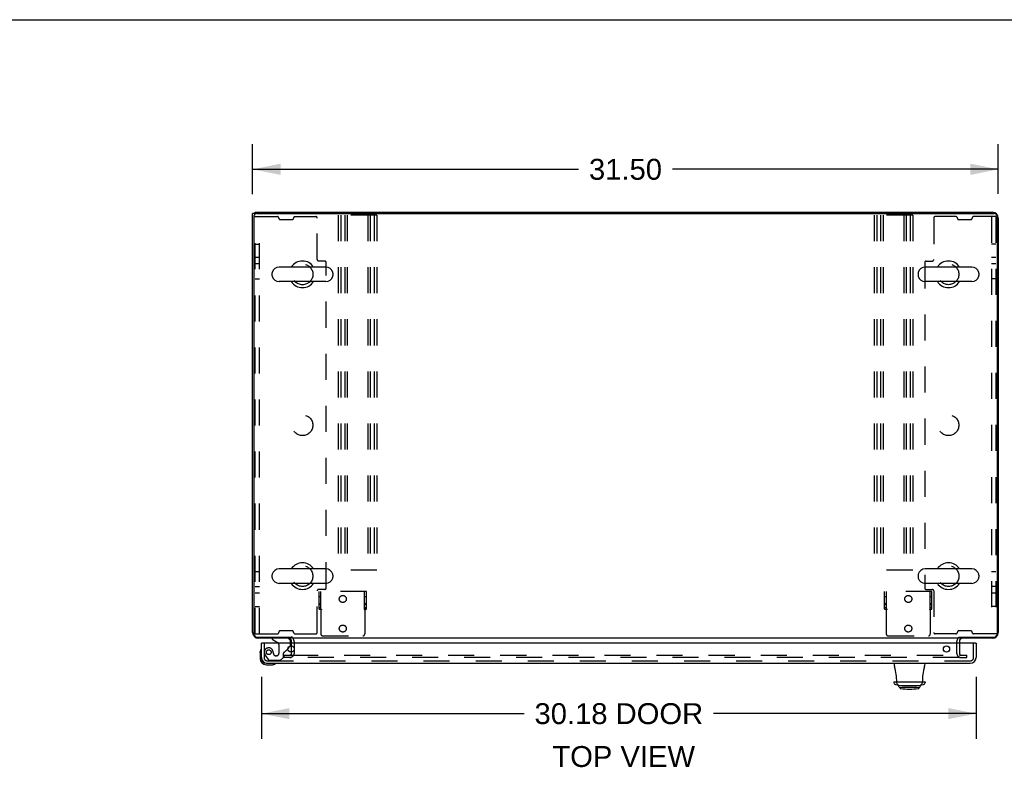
# Model space of a CAD drawing. Header units: inches. Extents: x 0 to 200, y 0 to 129.
# Tile 33 of 43: x 58 to 99, y 98 to 129. Entities that reach past the tile are written whole.
import ezdxf

# ---------------------------------------------------------------- set-up
doc = ezdxf.new("R2010")
doc.units = ezdxf.units.IN
doc.header["$LTSCALE"] = 11
doc.header["$MEASUREMENT"] = 0
doc.linetypes.add('HIDDEN', pattern=[0.2, 0.1, -0.1])
doc.layers.get('0').update_dxf_attribs({"linetype": 'CONTINUOUS'})
for name, color, linetype in [('DEFAULT_2', 8, 'HIDDEN'), ('DIMENSIONS', 7, 'CONTINUOUS'), ('DOOR_ASSEMBLY', 7, 'CONTINUOUS')]:
    doc.layers.add(name, color=color, linetype=linetype)
doc.styles.get("Standard").update_dxf_attribs({"font": 'arial.ttf'})
doc.dimstyles.new('DIMSTYLE_1', dxfattribs={"dimtxt": 0.882353, "dimasz": 1.176471, "dimexe": 0.09, "dimexo": 0.07, "dimgap": 0.0375, "dimtad": 0, "dimtih": 1, "dimtoh": 1, "dimzin": 4, "dimdsep": 46, "dimtxsty": 'Standard', "dimblk": '_FILLED', "dimblk1": '_FILLED', "dimblk2": '_FILLED', "dimcen": 0.09, "dimazin": 1, "dimtfac": 1, "dimtdec": 3, "dimtofl": 0, "dimtmove": 0, "dimatfit": 3, "dimldrblk": '_FILLED', "dimfxl": 0, "dimtolj": 1, "dimtzin": 4, "dimarcsym": 0})

# ---------------------------------------------------------------- blocks, each defined once
blk = doc.blocks.new('_FILLED')
at = {"color": 0, "linetype": 'ByBlock'}
blk.add_solid([(0, 0), (-1, 0.2), (-1, -0.2)], dxfattribs=at)
blk = doc.blocks.new('*D1')
at = {"layer": 'DIMENSIONS', "color": 2, "linetype": 'Continuous'}
for p, q in [((67.572, 122.035), (67.572, 124.15)), ((99.068, 122.05), (99.068, 124.15)), ((67.572, 123.091), (81.337, 123.091)), ((99.068, 123.091), (85.303, 123.091))]:
    blk.add_line(p, q, dxfattribs=at)
at = {"layer": 'DIMENSIONS', "color": 2, "linetype": 'Continuous', "xscale": 1.1764705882, "yscale": 1.1764705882, "zscale": 1.1764705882, "rotation": 180}
blk.add_blockref('_FILLED', (67.572, 123.091), dxfattribs=at)
at = {"layer": 'DIMENSIONS', "color": 2, "linetype": 'Continuous', "xscale": 1.1764705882, "yscale": 1.1764705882, "zscale": 1.1764705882}
blk.add_blockref('_FILLED', (99.068, 123.091), dxfattribs=at)
at = {"layer": 'DIMENSIONS', "color": 2, "linetype": 'Continuous', "insert": (83.32, 123.532), "char_height": 0.8824, "width": 3.08332, "attachment_point": 2, "line_spacing_factor": 0.9}
blk.add_mtext('31.50', dxfattribs=at)
blk = doc.blocks.new('*D17')
at = {"layer": 'DIMENSIONS', "color": 2, "linetype": 'Continuous'}
for p, q in [((67.947, 101.644), (67.947, 99.035)), ((98.13, 101.644), (98.13, 99.035)), ((67.947, 100.094), (79.039, 100.094)), ((98.13, 100.094), (87.039, 100.094))]:
    blk.add_line(p, q, dxfattribs=at)
at = {"layer": 'DIMENSIONS', "color": 2, "linetype": 'Continuous', "xscale": 1.1764705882, "yscale": 1.1764705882, "zscale": 1.1764705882, "rotation": 180}
blk.add_blockref('_FILLED', (67.947, 100.094), dxfattribs=at)
at = {"layer": 'DIMENSIONS', "color": 2, "linetype": 'Continuous', "xscale": 1.1764705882, "yscale": 1.1764705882, "zscale": 1.1764705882}
blk.add_blockref('_FILLED', (98.13, 100.094), dxfattribs=at)
at = {"layer": 'DIMENSIONS', "color": 2, "linetype": 'Continuous', "insert": (83.039, 100.535), "char_height": 0.8824, "width": 7.11787, "attachment_point": 2, "line_spacing_factor": 0.9}
blk.add_mtext('30.18 DOOR', dxfattribs=at)

msp = doc.modelspace()

# ---------------------------------------------------------------- linework, layer by layer
at = {"color": 7, "linetype": 'Continuous'}
for p, q in [((0, 129.412), (200, 129.412)), ((67.676, 121.227), (67.572, 121.227)), ((67.676, 121.206), (67.676, 121.279)), ((70.663, 118.96), (68.688, 118.96)), ((97.951, 118.96), (95.976, 118.96)), ((68.388, 118.698), (68.388, 118.61)), ((70.963, 118.698), (70.963, 118.61)), ((95.676, 118.698), (95.676, 118.61)), ((98.251, 118.698), (98.251, 118.61)), ((70.663, 118.348), (68.688, 118.348)), ((97.951, 118.348), (95.976, 118.348)), ((70.663, 106.21), (68.688, 106.21)), ((97.951, 106.21), (95.976, 106.21)), ((68.388, 105.948), (68.388, 105.86)), ((70.963, 105.948), (70.963, 105.86)), ((95.676, 105.948), (95.676, 105.86)), ((98.251, 105.948), (98.251, 105.86)), ((70.663, 105.598), (68.688, 105.598)), ((97.951, 105.598), (95.976, 105.598)), ((69.218, 103.325), (69.218, 103.279)), ((97.422, 103.325), (97.422, 103.279))]:
    msp.add_line(p, q, dxfattribs=at)
at = {"color": 3, "linetype": 'Continuous'}
for p, q in [((67.572, 103.525), (67.572, 121.227)), ((67.624, 121.107), (67.624, 103.451)), ((67.676, 121.279), (98.821, 121.279)), ((67.744, 121.227), (98.896, 121.227)), ((99.016, 121.107), (99.016, 103.451)), ((99.068, 121.032), (99.068, 103.525)), ((67.744, 103.331), (69.199, 103.331)), ((69.218, 103.279), (67.818, 103.279)), ((97.391, 103.279), (69.249, 103.279)), ((98.821, 103.279), (97.422, 103.279)), ((97.441, 103.331), (98.896, 103.331)), ((69.218, 103.075), (69.218, 103.136)), ((69.218, 102.694), (69.218, 102.956)), ((97.422, 103.136), (97.422, 103.075))]:
    msp.add_line(p, q, dxfattribs=at)
for points in [[(69.233, 103.323), (69.231, 103.323), (69.23, 103.323), (69.228, 103.323), (69.227, 103.323), (69.226, 103.323), (69.224, 103.323), (69.223, 103.324), (69.221, 103.324), (69.219, 103.324), (69.218, 103.325), (69.216, 103.325), (69.214, 103.326), (69.212, 103.326), (69.211, 103.327), (69.208, 103.327), (69.206, 103.328), (69.204, 103.329), (69.202, 103.33), (69.199, 103.331)], [(69.249, 103.311), (69.247, 103.313), (69.246, 103.314), (69.245, 103.316), (69.244, 103.317), (69.242, 103.318), (69.241, 103.319), (69.24, 103.32), (69.239, 103.321), (69.239, 103.321), (69.238, 103.322), (69.237, 103.322), (69.236, 103.322), (69.235, 103.322), (69.234, 103.322), (69.234, 103.323), (69.233, 103.323)], [(97.391, 103.311), (97.392, 103.313), (97.394, 103.314), (97.395, 103.316), (97.396, 103.317), (97.397, 103.318), (97.398, 103.319), (97.399, 103.32), (97.4, 103.321), (97.401, 103.321), (97.402, 103.322), (97.403, 103.322), (97.404, 103.322), (97.405, 103.322), (97.405, 103.322), (97.406, 103.323), (97.407, 103.323), (97.409, 103.323)], [(97.409, 103.323), (97.41, 103.323), (97.411, 103.323), (97.412, 103.323), (97.414, 103.323), (97.415, 103.323), (97.417, 103.324), (97.419, 103.324), (97.42, 103.324), (97.422, 103.325), (97.424, 103.325), (97.425, 103.326), (97.427, 103.326), (97.429, 103.327), (97.431, 103.327), (97.433, 103.328), (97.436, 103.329), (97.438, 103.33), (97.441, 103.331)]]:
    msp.add_lwpolyline(points, dxfattribs=at)
for centre, radius, start, end in [((67.744, 121.107), 0.12, 90, 180), ((98.821, 121.032), 0.246, 0, 90), ((98.896, 121.107), 0.12, 0, 90), ((67.818, 103.525), 0.246, 180, 270), ((67.744, 103.451), 0.12, 180, 270), ((69.075, 103.136), 0.142, 0, 90), ((97.564, 103.136), 0.142, 90, 180), ((98.821, 103.525), 0.246, 270, 360), ((98.896, 103.451), 0.12, 270, 360)]:
    msp.add_arc(centre, radius, start, end, dxfattribs=at)
at = {"color": 7, "linetype": 'Continuous'}
for centre, radius, start, end in [((68.688, 118.654), 0.306, 90, 164.3697), ((69.676, 118.654), 0.562, 32.9567, 147.0433), ((70.663, 118.654), 0.306, 15.6303, 90), ((95.976, 118.654), 0.306, 90, 164.3697), ((96.964, 118.654), 0.562, 32.9567, 147.0433), ((97.951, 118.654), 0.306, 15.6303, 90), ((68.532, 118.698), 0.144, 164.3697, 180), ((68.532, 118.61), 0.144, 180, 195.6303), ((68.688, 118.654), 0.306, 195.6303, 270), ((70.663, 118.654), 0.306, 270, 344.3697), ((70.82, 118.698), 0.144, 0, 15.6303), ((70.82, 118.61), 0.144, 344.3697, 360), ((95.82, 118.698), 0.144, 164.3697, 180), ((95.82, 118.61), 0.144, 180, 195.6303), ((95.976, 118.654), 0.306, 195.6303, 270), ((97.951, 118.654), 0.306, 270, 344.3697), ((98.108, 118.698), 0.144, 0, 15.6303), ((98.108, 118.61), 0.144, 344.3697, 360), ((69.676, 118.654), 0.562, 212.956, 327.044), ((96.964, 118.654), 0.562, 212.956, 327.044), ((68.688, 105.904), 0.306, 90, 164.3697), ((69.676, 105.904), 0.562, 32.9567, 147.0433), ((70.663, 105.904), 0.306, 15.6303, 90), ((95.976, 105.904), 0.306, 90, 164.3697), ((96.964, 105.904), 0.562, 32.9567, 147.0433), ((97.951, 105.904), 0.306, 15.6303, 90), ((68.532, 105.948), 0.144, 164.3697, 180), ((68.532, 105.86), 0.144, 180, 195.6303), ((68.688, 105.904), 0.306, 195.6303, 270), ((70.663, 105.904), 0.306, 270, 344.3697), ((70.82, 105.948), 0.144, 0, 15.6303), ((70.82, 105.86), 0.144, 344.3697, 360), ((95.82, 105.948), 0.144, 164.3697, 180), ((95.82, 105.86), 0.144, 180, 195.6303), ((95.976, 105.904), 0.306, 195.6303, 270), ((97.951, 105.904), 0.306, 270, 344.3697), ((98.108, 105.948), 0.144, 0, 15.6303), ((98.108, 105.86), 0.144, 344.3697, 360), ((69.676, 105.904), 0.562, 212.956, 327.044), ((96.964, 105.904), 0.562, 212.956, 327.044)]:
    msp.add_arc(centre, radius, start, end, dxfattribs=at)
at = {"layer": 'DEFAULT_2', "color": 8, "linetype": 'HIDDEN'}
for p, q in [((67.676, 103.466), (67.676, 121.091)), ((67.676, 121.091), (68.617, 121.091)), ((67.864, 103.466), (67.864, 121.091)), ((68.676, 121.032), (68.676, 121.025)), ((69.301, 121.032), (69.301, 121.025)), ((69.36, 121.091), (70.242, 121.091)), ((70.301, 119.275), (70.301, 121.032)), ((71.188, 121.154), (71.188, 106.154)), ((72.813, 121.154), (71.188, 121.154)), ((71.292, 121.154), (71.292, 106.154)), ((71.459, 121.154), (71.459, 106.154)), ((71.563, 121.154), (71.563, 106.154)), ((72.438, 121.154), (72.438, 106.154)), ((72.542, 121.154), (72.542, 106.154)), ((72.709, 121.154), (72.709, 106.154)), ((72.813, 121.154), (72.813, 106.154)), ((93.826, 121.154), (93.826, 106.154)), ((95.451, 121.154), (93.826, 121.154)), ((93.93, 121.154), (93.93, 106.154)), ((94.097, 121.154), (94.097, 106.154)), ((94.201, 121.154), (94.201, 106.154)), ((95.076, 121.154), (95.076, 106.154)), ((95.18, 121.154), (95.18, 106.154)), ((95.347, 121.154), (95.347, 106.154)), ((95.451, 121.154), (95.451, 106.154)), ((96.339, 121.032), (96.339, 119.275)), ((97.28, 121.091), (96.398, 121.091)), ((97.339, 121.032), (97.339, 121.025)), ((97.964, 121.032), (97.964, 121.025)), ((98.964, 121.091), (98.023, 121.091)), ((98.776, 121.091), (98.776, 103.466)), ((98.964, 121.091), (98.964, 103.466)), ((68.735, 120.966), (69.242, 120.966)), ((97.398, 120.966), (97.905, 120.966)), ((67.676, 119.935), (67.864, 119.935)), ((98.964, 119.935), (98.776, 119.935)), ((67.676, 119.373), (67.864, 119.373)), ((98.776, 119.373), (98.964, 119.373)), ((67.864, 119.091), (67.676, 119.091)), ((70.617, 119.216), (70.36, 119.216)), ((70.676, 105.4), (70.676, 119.157)), ((95.964, 119.157), (95.964, 105.4)), ((96.023, 119.216), (96.28, 119.216)), ((98.964, 119.091), (98.776, 119.091)), ((67.676, 118.466), (67.864, 118.466)), ((98.964, 118.466), (98.776, 118.466)), ((67.864, 106.091), (67.676, 106.091)), ((72.813, 106.154), (71.188, 106.154)), ((95.451, 106.154), (93.826, 106.154)), ((98.964, 106.091), (98.776, 106.091)), ((67.676, 105.466), (67.864, 105.466)), ((70.301, 103.525), (70.301, 105.282)), ((70.617, 105.341), (70.36, 105.341)), ((70.379, 104.508), (70.379, 105.258)), ((72.379, 105.258), (70.379, 105.258)), ((70.457, 104.508), (70.457, 105.258)), ((72.301, 104.508), (72.301, 105.258)), ((72.379, 104.508), (72.379, 105.258)), ((96.266, 105.258), (94.266, 105.258)), ((94.266, 104.508), (94.266, 105.258)), ((94.344, 104.508), (94.344, 105.258)), ((96.023, 105.341), (96.28, 105.341)), ((96.188, 104.508), (96.188, 105.258)), ((96.266, 104.508), (96.266, 105.258)), ((96.339, 105.282), (96.339, 103.525)), ((98.964, 105.466), (98.776, 105.466)), ((67.864, 105.185), (67.676, 105.185)), ((70.457, 105.031), (70.379, 105.031)), ((72.379, 105.031), (72.301, 105.031)), ((94.344, 105.031), (94.266, 105.031)), ((96.266, 105.031), (96.188, 105.031)), ((98.964, 105.185), (98.776, 105.185)), ((67.676, 104.623), (67.864, 104.623)), ((70.457, 104.735), (70.379, 104.735)), ((70.457, 104.695), (70.379, 104.695)), ((70.457, 104.57), (70.379, 104.57)), ((70.379, 104.508), (70.425, 104.508)), ((70.425, 104.508), (70.48, 104.508)), ((70.449, 104.477), (70.449, 103.461)), ((72.277, 104.508), (72.333, 104.508)), ((72.379, 104.735), (72.301, 104.735)), ((72.379, 104.695), (72.301, 104.695)), ((72.379, 104.57), (72.301, 104.57)), ((72.308, 104.477), (72.308, 103.461)), ((72.333, 104.508), (72.379, 104.508)), ((94.344, 104.735), (94.266, 104.735)), ((94.344, 104.695), (94.266, 104.695)), ((94.344, 104.57), (94.266, 104.57)), ((94.266, 104.508), (94.312, 104.508)), ((94.312, 104.508), (94.367, 104.508)), ((94.336, 104.477), (94.336, 103.461)), ((96.164, 104.508), (96.22, 104.508)), ((96.266, 104.735), (96.188, 104.735)), ((96.266, 104.695), (96.188, 104.695)), ((96.266, 104.57), (96.188, 104.57)), ((96.196, 104.477), (96.196, 103.461)), ((96.22, 104.508), (96.266, 104.508)), ((98.964, 104.623), (98.776, 104.623)), ((69.242, 103.591), (68.735, 103.591)), ((97.905, 103.591), (97.398, 103.591)), ((67.676, 103.466), (68.617, 103.466)), ((68.676, 103.525), (68.676, 103.532)), ((69.301, 103.525), (69.301, 103.532)), ((69.36, 103.466), (70.242, 103.466)), ((70.527, 103.383), (72.23, 103.383)), ((94.414, 103.383), (96.118, 103.383)), ((97.28, 103.466), (96.398, 103.466)), ((97.339, 103.525), (97.339, 103.532)), ((97.964, 103.525), (97.964, 103.532)), ((98.964, 103.466), (98.023, 103.466)), ((69.218, 102.956), (69.218, 103.075)), ((69.322, 103.136), (69.322, 102.64)), ((97.318, 102.64), (97.318, 103.136)), ((97.422, 103.075), (97.422, 102.64)), ((68.905, 102.466), (68.905, 102.57)), ((68.905, 102.57), (69.218, 102.57)), ((69.218, 102.466), (68.905, 102.466)), ((69.218, 102.64), (69.218, 102.694)), ((69.233, 102.57), (97.407, 102.57)), ((97.407, 102.466), (69.233, 102.466)), ((97.422, 102.57), (97.734, 102.57)), ((97.422, 102.466), (97.734, 102.466)), ((97.734, 102.466), (97.734, 102.57))]:
    msp.add_line(p, q, dxfattribs=at)
for points in [[(70.425, 104.508), (70.428, 104.505), (70.43, 104.503), (70.432, 104.501), (70.434, 104.499), (70.435, 104.497), (70.436, 104.495), (70.438, 104.493)], [(70.438, 104.493), (70.44, 104.489), (70.442, 104.487), (70.443, 104.485), (70.445, 104.482), (70.447, 104.48), (70.449, 104.477)], [(70.459, 104.485), (70.457, 104.483), (70.454, 104.481), (70.451, 104.479), (70.449, 104.477)], [(70.48, 104.508), (70.48, 104.505), (70.479, 104.503), (70.478, 104.501), (70.477, 104.499), (70.475, 104.497), (70.473, 104.495), (70.471, 104.493), (70.469, 104.491), (70.467, 104.49), (70.465, 104.488), (70.459, 104.485)], [(72.277, 104.508), (72.278, 104.505), (72.279, 104.503), (72.28, 104.501), (72.281, 104.499), (72.282, 104.497), (72.284, 104.495), (72.286, 104.493), (72.288, 104.491), (72.291, 104.49), (72.293, 104.488)], [(72.293, 104.488), (72.298, 104.485), (72.301, 104.483), (72.304, 104.481), (72.306, 104.479), (72.308, 104.477)], [(72.318, 104.49), (72.316, 104.488), (72.315, 104.486), (72.314, 104.484), (72.312, 104.482), (72.31, 104.479), (72.308, 104.477)], [(72.333, 104.508), (72.33, 104.506), (72.328, 104.504), (72.326, 104.502), (72.325, 104.5), (72.323, 104.498), (72.322, 104.497), (72.321, 104.495), (72.32, 104.493), (72.318, 104.49)], [(94.312, 104.508), (94.315, 104.505), (94.317, 104.503), (94.319, 104.501), (94.321, 104.499), (94.322, 104.497), (94.324, 104.495), (94.325, 104.493)], [(94.325, 104.493), (94.327, 104.489), (94.329, 104.487), (94.33, 104.485), (94.332, 104.482), (94.334, 104.48), (94.336, 104.477)], [(94.346, 104.485), (94.344, 104.483), (94.341, 104.481), (94.338, 104.479), (94.336, 104.477)], [(94.367, 104.508), (94.367, 104.505), (94.366, 104.503), (94.365, 104.501), (94.364, 104.499), (94.362, 104.497), (94.36, 104.495), (94.358, 104.493), (94.356, 104.491), (94.354, 104.49), (94.352, 104.488), (94.346, 104.485)], [(96.164, 104.508), (96.165, 104.505), (96.166, 104.503), (96.167, 104.501), (96.168, 104.499), (96.17, 104.497), (96.171, 104.495), (96.173, 104.493), (96.175, 104.491), (96.178, 104.49), (96.18, 104.488)], [(96.18, 104.488), (96.185, 104.485), (96.188, 104.483), (96.191, 104.481), (96.193, 104.479), (96.196, 104.477)], [(96.205, 104.49), (96.203, 104.488), (96.202, 104.486), (96.201, 104.484), (96.199, 104.482), (96.197, 104.479), (96.196, 104.477)], [(96.22, 104.508), (96.217, 104.506), (96.215, 104.504), (96.213, 104.502), (96.212, 104.5), (96.21, 104.498), (96.209, 104.497), (96.208, 104.495), (96.207, 104.493), (96.205, 104.49)]]:
    msp.add_lwpolyline(points, dxfattribs=at)
for centre, radius in [((69.676, 118.654), 0.44), ((96.964, 118.654), 0.438), ((69.676, 112.279), 0.438), ((96.964, 112.279), 0.438), ((69.676, 105.904), 0.438), ((96.964, 105.904), 0.44), ((71.379, 104.938), 0.148), ((95.266, 104.938), 0.148), ((71.379, 103.688), 0.148), ((95.266, 103.688), 0.148)]:
    msp.add_circle(centre, radius, dxfattribs=at)
for centre, radius, start, end in [((68.617, 121.032), 0.0591, 0, 90), ((69.36, 121.032), 0.0591, 90, 180), ((70.242, 121.032), 0.0591, 0, 90), ((96.398, 121.032), 0.0591, 90, 180), ((97.28, 121.032), 0.0591, 0, 90), ((98.023, 121.032), 0.0591, 90, 180), ((68.735, 121.025), 0.0591, 180, 270), ((69.242, 121.025), 0.0591, 270, 360), ((97.398, 121.025), 0.0591, 180, 270), ((97.905, 121.025), 0.0591, 270, 360), ((70.36, 119.275), 0.0591, 180, 270), ((70.617, 119.157), 0.0591, 0, 90), ((96.023, 119.157), 0.0591, 90, 180), ((96.28, 119.275), 0.0591, 270, 360), ((70.36, 105.282), 0.0591, 90, 180), ((70.617, 105.4), 0.0591, 270, 360), ((96.023, 105.4), 0.0591, 180, 270), ((96.28, 105.282), 0.0591, 0, 90), ((68.735, 103.532), 0.0591, 90, 180), ((69.242, 103.532), 0.0591, 0, 90), ((97.398, 103.532), 0.0591, 90, 180), ((97.905, 103.532), 0.0591, 0, 90), ((68.617, 103.525), 0.0591, 270, 360), ((69.075, 103.136), 0.246, 0, 45.7759), ((69.36, 103.525), 0.0591, 180, 270), ((70.242, 103.525), 0.0591, 270, 360), ((70.527, 103.461), 0.078, 180, 270), ((72.23, 103.461), 0.078, 270, 360), ((94.414, 103.461), 0.078, 180, 270), ((96.118, 103.461), 0.078, 270, 360), ((96.398, 103.525), 0.0591, 180, 270), ((97.28, 103.525), 0.0591, 270, 360), ((97.564, 103.136), 0.246, 134.2241, 180), ((98.023, 103.525), 0.0591, 180, 270), ((69.148, 102.64), 0.174, 270, 360), ((69.148, 102.64), 0.07, 270, 360), ((97.492, 102.64), 0.174, 180, 270), ((97.492, 102.64), 0.07, 180, 270)]:
    msp.add_arc(centre, radius, start, end, dxfattribs=at)
at = {"layer": 'DOOR_ASSEMBLY', "color": 7, "linetype": 'Continuous'}
for p, q in [((68.389, 103.279), (68.389, 103.24)), ((68.389, 103.24), (68.627, 103.102)), ((67.934, 102.816), (67.933, 102.816)), ((67.967, 103.075), (67.947, 103.075)), ((69.066, 102.848), (69.147, 102.929)), ((69.176, 103.075), (69.176, 103.122)), ((98.11, 103.075), (98.13, 103.075)), ((67.887, 102.68), (67.89, 102.718)), ((67.887, 102.68), (67.887, 102.424)), ((67.947, 102.467), (67.947, 102.424)), ((68.15, 102.221), (68.193, 102.221)), ((68.15, 102.161), (68.406, 102.161)), ((68.535, 102.206), (68.539, 102.207)), ((68.539, 102.207), (68.54, 102.207)), ((94.682, 102.111), (94.678, 102.221)), ((95.958, 102.221), (95.954, 102.111)), ((94.658, 101.434), (94.657, 101.404)), ((94.658, 101.434), (95.977, 101.434)), ((94.778, 101.382), (94.777, 101.434)), ((94.877, 101.216), (94.844, 101.297)), ((95.731, 101.197), (94.905, 101.197)), ((94.924, 101.175), (94.924, 101.197)), ((95.712, 101.175), (95.712, 101.197)), ((95.758, 101.216), (95.792, 101.297)), ((95.859, 101.434), (95.857, 101.382)), ((95.977, 101.434), (95.978, 101.404))]:
    msp.add_line(p, q, dxfattribs=at)
at = {"layer": 'DOOR_ASSEMBLY', "color": 8, "linetype": 'HIDDEN'}
for p, q in [((69.019, 103.279), (68.389, 103.279)), ((68.051, 103.075), (68.051, 102.467)), ((68.677, 103.015), (68.677, 102.636)), ((68.927, 102.709), (69.066, 102.848)), ((69.176, 102.999), (69.176, 103.075)), ((98.026, 102.467), (98.026, 103.075)), ((68.125, 102.524), (68.227, 102.38)), ((68.193, 102.325), (97.884, 102.325)), ((68.291, 102.346), (68.743, 102.346)), ((68.448, 102.636), (68.448, 102.625)), ((68.579, 102.538), (68.546, 102.538)), ((68.743, 102.346), (68.869, 102.472)), ((68.869, 102.472), (68.869, 102.651))]:
    msp.add_line(p, q, dxfattribs=at)
at = {"layer": 'DOOR_ASSEMBLY', "color": 3, "linetype": 'Continuous'}
for p, q in [((67.947, 102.467), (67.947, 103.075)), ((98.11, 103.075), (67.967, 103.075)), ((98.13, 103.075), (98.13, 102.467)), ((68.193, 102.221), (97.884, 102.221))]:
    msp.add_line(p, q, dxfattribs=at)
at = {"layer": 'DOOR_ASSEMBLY', "color": 7, "linetype": 'Continuous'}
for points in [[(67.933, 102.816), (67.933, 102.814), (67.933, 102.813), (67.932, 102.809)], [(68.54, 102.207), (68.542, 102.208), (68.542, 102.208)], [(94.828, 101.309), (94.832, 101.308), (94.836, 101.306)], [(94.836, 101.306), (94.839, 101.304), (94.841, 101.301), (94.843, 101.298), (94.844, 101.297)], [(95.792, 101.297), (95.793, 101.298), (95.795, 101.301), (95.797, 101.304), (95.8, 101.306)], [(95.8, 101.306), (95.804, 101.308), (95.808, 101.309)]]:
    msp.add_lwpolyline(points, dxfattribs=at)
at = {"layer": 'DOOR_ASSEMBLY', "color": 8, "linetype": 'HIDDEN'}
msp.add_circle((68.251, 102.688), 0.101, dxfattribs=at)
at = {"layer": 'DOOR_ASSEMBLY', "color": 3, "linetype": 'Continuous'}
for centre in [(69.197, 102.825), (96.88, 102.825)]:
    msp.add_circle(centre, 0.133, dxfattribs=at)
at = {"layer": 'DOOR_ASSEMBLY', "color": 7, "linetype": 'Continuous'}
for centre, radius, start, end in [((69.019, 103.122), 0.157, 0, 90), ((68.137, 102.68), 0.25, 149.1101, 180), ((67.935, 102.801), 0.015, 96.3796, 149.1101), ((67.932, 102.801), 0.015, 0, 83.6204), ((68.577, 103.015), 0.1, 36.5468, 59.908), ((69.076, 102.999), 0.1, 315, 332.9825), ((68.15, 102.424), 0.263, 180, 270), ((68.15, 102.424), 0.203, 180, 270), ((68.406, 102.411), 0.25, 270, 300.8899), ((68.527, 102.206), 0.015, 6.3796, 90), ((68.527, 102.209), 0.015, 300.8899, 353.6204), ((94.879, 102.118), 0.197, 182, 195.7535), ((92.452, 101.434), 2.325, 0, 15.7535), ((98.184, 101.434), 2.325, 164.2465, 180), ((95.757, 102.118), 0.197, 344.2465, 358), ((94.736, 101.401), 0.0787, 178, 261.326), ((95.318, 105.215), 3.937, 261.326, 278.674), ((94.857, 101.384), 0.0787, 182, 263.1402), ((94.905, 101.227), 0.0295, 202.5, 270), ((94.944, 101.175), 0.0197, 180, 261.792), ((95.318, 103.768), 2.639, 261.792, 278.208), ((95.692, 101.175), 0.0197, 278.208, 360), ((95.731, 101.227), 0.0295, 270, 337.5), ((95.779, 101.384), 0.0787, 276.8598, 358), ((95.9, 101.401), 0.0787, 278.674, 2)]:
    msp.add_arc(centre, radius, start, end, dxfattribs=at)
at = {"layer": 'DOOR_ASSEMBLY', "color": 8, "linetype": 'HIDDEN'}
for centre, radius, start, end in [((68.251, 102.688), 0.187, 17.8482, 196.8439), ((68.055, 102.625), 0.393, 1.6599, 17.9298), ((68.577, 103.015), 0.1, 0, 36.5468), ((69.076, 102.999), 0.1, 332.9825, 360), ((68.193, 102.467), 0.142, 180, 270), ((68.441, 102.746), 0.386, 196.8439, 215.1), ((68.291, 102.425), 0.079, 215.1, 270), ((68.546, 102.636), 0.098, 180, 270), ((68.579, 102.636), 0.098, 270, 360), ((68.908, 102.651), 0.039, 111.6096, 180), ((68.857, 102.78), 0.1, 291.6096, 315), ((97.884, 102.467), 0.142, 270, 360)]:
    msp.add_arc(centre, radius, start, end, dxfattribs=at)
at = {"layer": 'DOOR_ASSEMBLY', "color": 3, "linetype": 'Continuous'}
for centre, start, end in [((68.193, 102.467), 180, 270), ((97.884, 102.467), 270, 360)]:
    msp.add_arc(centre, 0.246, start, end, dxfattribs=at)

# ---------------------------------------------------------------- texts
at = {"layer": 'DIMENSIONS', "color": 2, "linetype": 'Continuous', "insert": (83.245, 98.724), "char_height": 0.8824, "width": 6.01246, "attachment_point": 2, "line_spacing_factor": 0.9}
msp.add_mtext('TOP VIEW', dxfattribs=at)

# ---------------------------------------------------------------- dimensions: what is measured, and where the dimension line sits
at = {"layer": 'DIMENSIONS', "color": 2, "linetype": 'Continuous'}
for base, p1, p2, text, picture, middle in [((99.068, 123.091), (67.572, 124.22), (99.068, 124.22), '<>\\P[]', '*D1', (83.318, 123.086)), ((98.13, 100.094), (67.947, 101.714), (98.13, 101.714), '<> DOOR\\P[]', '*D17', (83.039, 100.094))]:
    dim = msp.add_linear_dim(base=base, p1=p1, p2=p2, text=text, dimstyle='DIMSTYLE_1', dxfattribs=at)
    dim.commit()
    dim.dimension.update_dxf_attribs({"geometry": picture, "text_midpoint": middle, "dimtype": 160})

doc.saveas('drawing.dxf')
